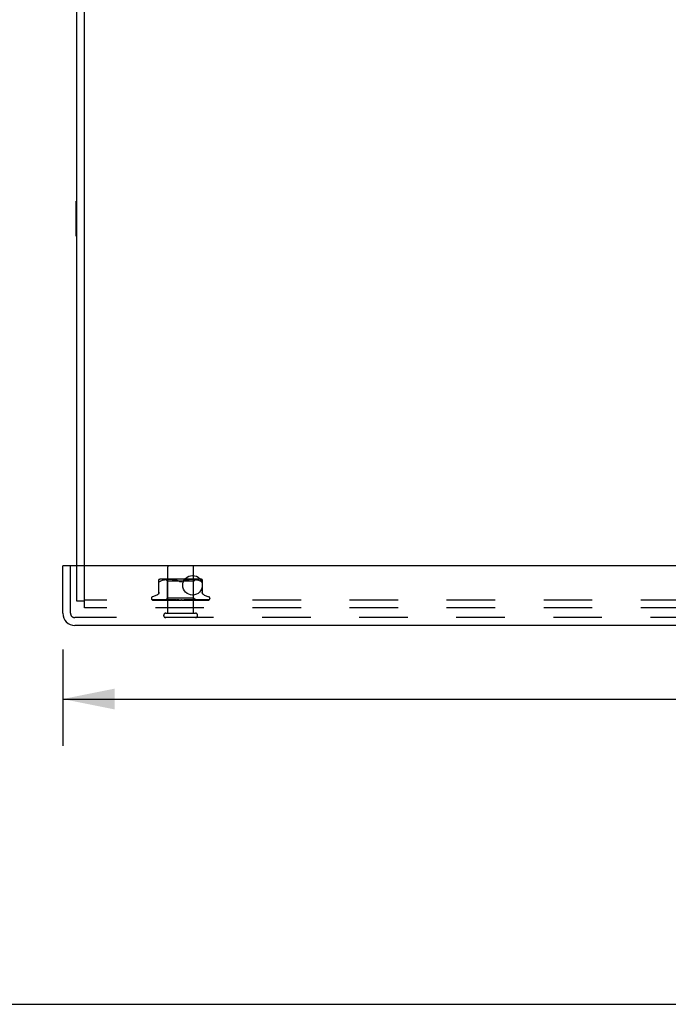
# Model space of a CAD drawing. Header units: inches. Extents: x 0 to 85, y 0 to 55.
# Tile 15 of 55: x 61 to 67.3, y 0 to 9.5. Entities that reach past the tile are written whole.
import ezdxf

# ---------------------------------------------------------------- set-up
doc = ezdxf.new("R2010")
doc.units = ezdxf.units.IN
doc.header["$LTSCALE"] = 4.675
doc.header["$MEASUREMENT"] = 0
doc.linetypes.add('HIDDEN', pattern=[0.2, 0.1, -0.1])
doc.layers.get('0').update_dxf_attribs({"linetype": 'CONTINUOUS'})
for name, color, linetype in [('DEFAULT_2', 8, 'HIDDEN'), ('DIMENSIONS', 7, 'CONTINUOUS'), ('FRONT_COVER', 7, 'CONTINUOUS')]:
    doc.layers.add(name, color=color, linetype=linetype)
doc.styles.get("Standard").update_dxf_attribs({"font": 'arial.ttf'})
doc.dimstyles.new('DIMSTYLE_1', dxfattribs={"dimtxt": 0.375, "dimasz": 0.5, "dimexe": 0.09, "dimexo": 0.07, "dimgap": 0.0375, "dimtad": 0, "dimtih": 1, "dimtoh": 1, "dimzin": 4, "dimdsep": 46, "dimtxsty": 'Standard', "dimblk": '_FILLED', "dimblk1": '_FILLED', "dimblk2": '_FILLED', "dimcen": 0.09, "dimadec": 3, "dimazin": 1, "dimtfac": 1, "dimtdec": 3, "dimtofl": 0, "dimtmove": 0, "dimatfit": 3, "dimldrblk": '_FILLED', "dimfxl": 0, "dimtolj": 1, "dimtzin": 4, "dimarcsym": 0})

# ---------------------------------------------------------------- blocks, each defined once
blk = doc.blocks.new('_FILLED')
at = {"color": 0, "linetype": 'ByBlock'}
blk.add_solid([(0, 0), (-1, 0.2), (-1, -0.2)], dxfattribs=at)
blk = doc.blocks.new('*D9')
at = {"layer": 'DIMENSIONS', "color": 2, "linetype": 'Continuous'}
for p, q in [((61.4474, 3.4168), (61.4474, 2.491)), ((81.7174, 3.4168), (81.7174, 2.491)), ((61.4474, 2.941), (68.9093, 2.941)), ((81.7174, 2.941), (74.2555, 2.941))]:
    blk.add_line(p, q, dxfattribs=at)
at = {"layer": 'DIMENSIONS', "color": 2, "linetype": 'Continuous', "xscale": 0.5, "yscale": 0.5, "zscale": 0.5, "rotation": 180}
blk.add_blockref('_FILLED', (61.4474, 2.941), dxfattribs=at)
at = {"layer": 'DIMENSIONS', "color": 2, "linetype": 'Continuous', "xscale": 0.5, "yscale": 0.5, "zscale": 0.5}
blk.add_blockref('_FILLED', (81.7174, 2.941), dxfattribs=at)
at = {"layer": 'DIMENSIONS', "color": 2, "linetype": 'Continuous', "insert": (71.5824, 3.1285), "char_height": 0.375, "width": 4.97119, "attachment_point": 2, "line_spacing_factor": 0.9}
blk.add_mtext('20.27 FRONT DOOR', dxfattribs=at)

msp = doc.modelspace()

# ---------------------------------------------------------------- linework, layer by layer
at = {"color": 3, "linetype": 'Continuous'}
for p, q in [((61.5824, 4.2248), (61.5824, 13.7568)), ((61.6574, 4.2248), (61.6574, 13.8198))]:
    msp.add_line(p, q, dxfattribs=at)
at = {"color": 7, "linetype": 'Continuous'}
for p, q in [((61.5774, 7.4013), (61.5774, 7.7383)), ((61.5774, 7.7383), (61.5824, 7.7383)), ((61.5774, 7.4013), (61.5824, 7.4013)), ((0, 0), (85, 0))]:
    msp.add_line(p, q, dxfattribs=at)
at = {"layer": 'DEFAULT_2', "color": 8, "linetype": 'HIDDEN'}
for p, q in [((61.5824, 3.8828), (61.5824, 4.2248)), ((61.6574, 3.8198), (61.6574, 4.2248)), ((81.5074, 3.8948), (61.6574, 3.8948)), ((61.6574, 3.8828), (61.5824, 3.8828)), ((81.5074, 3.8198), (61.6574, 3.8198))]:
    msp.add_line(p, q, dxfattribs=at)
at = {"layer": 'FRONT_COVER', "color": 3, "linetype": 'Continuous'}
for p, q in [((61.4474, 3.7668), (61.4474, 4.2248)), ((81.7024, 4.2248), (61.4624, 4.2248)), ((81.6004, 3.6498), (61.5644, 3.6498))]:
    msp.add_line(p, q, dxfattribs=at)
at = {"layer": 'FRONT_COVER', "color": 7, "linetype": 'Continuous'}
msp.add_line((61.4624, 4.2248), (61.4474, 4.2248), dxfattribs=at)
at = {"layer": 'FRONT_COVER', "color": 8, "linetype": 'HIDDEN'}
for p, q in [((61.5224, 3.7668), (61.5224, 4.2248)), ((62.4584, 3.7678), (62.4584, 4.2148)), ((62.7064, 3.7678), (62.7064, 4.2148)), ((62.374066, 3.962086), (62.374066, 4.091308)), ((62.397112, 4.079495), (62.38865, 4.075889)), ((62.405972, 4.08256), (62.397082, 4.079485)), ((62.761992, 4.096824), (62.402807, 4.096824)), ((62.415329, 4.085069), (62.405924, 4.082545)), ((62.424885, 4.087071), (62.415277, 4.085056)), ((62.434421, 4.088583), (62.424834, 4.087062)), ((62.44379, 4.089687), (62.434371, 4.088576)), ((62.45715, 4.076824), (62.43715, 4.096824)), ((62.452717, 4.090451), (62.443735, 4.089681)), ((62.461368, 4.090935), (62.452635, 4.090446)), ((62.469749, 4.09122), (62.461253, 4.09093)), ((62.47806, 4.091304), (62.469605, 4.091217)), ((62.486486, 4.091223), (62.47789, 4.091303)), ((62.495074, 4.090936), (62.486297, 4.091227)), ((62.50396, 4.090432), (62.494875, 4.090945)), ((62.513058, 4.089648), (62.503765, 4.090446)), ((62.522371, 4.08854), (62.512877, 4.089666)), ((62.531762, 4.087038), (62.522217, 4.088561)), ((62.541143, 4.085075), (62.531642, 4.08706)), ((62.550366, 4.082599), (62.541059, 4.085094)), ((62.559215, 4.079536), (62.567816, 4.075889)), ((62.605585, 4.079536), (62.596983, 4.075889)), ((62.614481, 4.082613), (62.605564, 4.079528)), ((62.62374, 4.085094), (62.614433, 4.082599)), ((62.633158, 4.08706), (62.623657, 4.085075)), ((62.642582, 4.088561), (62.633037, 4.087038)), ((62.651922, 4.089666), (62.642428, 4.08854)), ((62.661035, 4.090446), (62.651742, 4.089648)), ((62.669924, 4.090945), (62.660839, 4.090432)), ((62.678502, 4.091227), (62.669726, 4.090936)), ((62.686909, 4.091303), (62.678313, 4.091223)), ((62.695195, 4.091217), (62.686739, 4.091304)), ((62.703547, 4.09093), (62.69505, 4.09122)), ((62.712164, 4.090446), (62.703432, 4.090935)), ((62.70765, 4.076824), (62.72765, 4.096824)), ((62.721065, 4.089681), (62.712082, 4.090451)), ((62.730428, 4.088576), (62.721009, 4.089687)), ((62.739966, 4.087062), (62.730378, 4.088583)), ((62.749522, 4.085056), (62.739915, 4.087071)), ((62.758876, 4.082545), (62.74947, 4.085069)), ((62.767717, 4.079485), (62.758828, 4.08256)), ((62.767688, 4.079495), (62.77615, 4.075889)), ((62.790733, 4.091308), (62.790733, 3.962086)), ((62.45715, 3.913801), (62.45715, 4.076824)), ((62.5824, 4.076824), (62.45715, 4.076824)), ((62.70765, 4.076824), (62.5824, 4.076824)), ((62.70765, 3.913801), (62.70765, 4.076824)), ((62.77615, 4.075889), (62.778908, 4.074627)), ((62.781348, 4.073655), (62.778908, 4.074627)), ((62.30115, 3.911297), (62.30115, 3.910467)), ((62.308498, 3.898229), (62.309162, 3.897743)), ((62.333332, 3.897112), (62.310769, 3.897443)), ((62.379449, 3.896443), (62.311368, 3.897443)), ((62.354408, 3.942351), (62.312116, 3.926958)), ((62.312187, 3.8948), (62.586739, 3.8948)), ((62.364699, 3.896769), (62.319994, 3.897443)), ((62.320843, 3.89743), (62.322048, 3.89676)), ((62.402024, 3.896443), (62.341599, 3.897443)), ((62.421516, 3.895841), (62.357309, 3.896769)), ((62.427218, 3.895841), (62.364699, 3.896769)), ((62.366224, 3.897443), (62.366155, 3.897448)), ((62.366164, 3.897447), (62.372236, 3.896676)), ((62.366249, 3.897442), (62.366224, 3.897443)), ((62.421371, 3.896443), (62.366245, 3.897443)), ((62.370139, 3.897442), (62.370084, 3.897444)), ((62.423227, 3.896442), (62.370141, 3.897443)), ((62.439611, 3.895587), (62.379734, 3.896443)), ((62.454779, 3.895586), (62.400649, 3.896443)), ((62.488319, 3.895586), (62.401604, 3.897442)), ((62.401609, 3.897442), (62.40174, 3.897433)), ((62.401748, 3.897432), (62.408899, 3.896663)), ((62.455028, 3.895586), (62.402024, 3.896443)), ((62.450197, 3.896442), (62.406371, 3.897442)), ((62.421098, 3.895412), (62.427391, 3.8948)), ((62.469503, 3.895586), (62.421371, 3.896443)), ((62.469839, 3.895586), (62.423227, 3.896442)), ((62.438149, 3.8948), (62.45715, 3.913801)), ((62.439612, 3.895587), (62.439536, 3.895563)), ((62.43956, 3.895587), (62.439587, 3.895563)), ((62.510559, 3.895585), (62.443522, 3.897441)), ((62.443522, 3.897441), (62.443776, 3.897425)), ((62.443782, 3.897425), (62.456311, 3.896227)), ((62.444831, 3.895587), (62.444649, 3.895563)), ((62.444678, 3.895587), (62.4448, 3.895563)), ((62.471131, 3.896766), (62.448991, 3.897441)), ((62.488733, 3.895586), (62.450197, 3.896442)), ((62.455029, 3.895587), (62.45474, 3.895563)), ((62.45478, 3.895587), (62.454986, 3.895563)), ((62.456311, 3.896227), (62.465129, 3.895408)), ((62.70765, 3.913801), (62.45715, 3.913801)), ((62.463582, 3.8948), (62.469445, 3.895563)), ((62.465129, 3.895408), (62.471859, 3.8948)), ((62.46984, 3.895587), (62.469445, 3.895563)), ((62.469503, 3.895587), (62.469777, 3.895563)), ((62.474896, 3.8948), (62.469777, 3.895563)), ((62.492355, 3.896132), (62.471131, 3.896766)), ((62.48121, 3.8948), (62.488232, 3.895563)), ((62.488733, 3.895586), (62.488232, 3.895563)), ((62.488319, 3.895585), (62.488638, 3.895563)), ((62.495041, 3.8948), (62.488638, 3.895563)), ((62.490507, 3.897438), (62.490771, 3.897421)), ((62.535446, 3.895582), (62.490511, 3.897438)), ((62.490799, 3.897419), (62.497545, 3.896812)), ((62.511037, 3.895585), (62.492355, 3.896132)), ((62.510548, 3.896762), (62.496503, 3.897436)), ((62.497545, 3.896812), (62.520312, 3.8948)), ((62.502495, 3.8948), (62.510423, 3.895563)), ((62.510664, 3.895581), (62.510423, 3.895563)), ((62.524057, 3.896128), (62.510548, 3.896762)), ((62.510559, 3.895585), (62.510889, 3.895563)), ((62.511037, 3.895585), (62.510664, 3.895581)), ((62.518344, 3.8948), (62.510889, 3.895563)), ((62.535983, 3.895581), (62.524057, 3.896128)), ((62.526667, 3.8948), (62.535215, 3.895563)), ((62.535446, 3.895582), (62.535723, 3.895563)), ((62.543962, 3.8948), (62.535724, 3.895563)), ((62.57097, 3.8948), (62.541032, 3.897419)), ((62.552901, 3.896726), (62.547503, 3.897394)), ((62.552854, 3.8948), (62.561713, 3.895563)), ((62.558188, 3.896094), (62.552901, 3.896726)), ((62.56293, 3.895549), (62.558188, 3.896094)), ((62.580109, 3.8948), (62.588959, 3.895563)), ((62.585928, 3.8948), (62.586304, 3.894994)), ((62.587946, 3.895776), (62.588015, 3.895835)), ((62.588093, 3.8959), (62.58818, 3.895971)), ((62.59839, 3.8948), (62.589496, 3.895563)), ((62.592595, 3.8948), (62.852437, 3.8948)), ((62.607447, 3.8948), (62.615967, 3.895563)), ((62.623952, 3.896121), (62.615584, 3.895575)), ((62.616164, 3.895578), (62.615967, 3.895563)), ((62.649385, 3.897434), (62.616164, 3.895578)), ((62.625233, 3.8948), (62.616489, 3.895563)), ((62.649186, 3.897419), (62.619326, 3.8948)), ((62.633399, 3.896755), (62.623952, 3.896121)), ((62.643182, 3.897429), (62.633399, 3.896755)), ((62.633879, 3.8948), (62.641762, 3.895563)), ((62.656945, 3.89613), (62.64157, 3.895583)), ((62.64157, 3.895584), (62.642251, 3.895563)), ((62.642078, 3.895584), (62.641762, 3.895563)), ((62.698318, 3.89744), (62.642078, 3.895584)), ((62.650527, 3.8948), (62.642251, 3.895563)), ((62.649195, 3.89742), (62.649395, 3.897434)), ((62.674391, 3.896765), (62.656945, 3.89613)), ((62.658451, 3.8948), (62.665412, 3.895563)), ((62.687114, 3.896132), (62.665294, 3.895585)), ((62.665294, 3.895586), (62.66585, 3.895563)), ((62.665741, 3.895586), (62.665412, 3.895563)), ((62.742967, 3.897442), (62.665742, 3.895585)), ((62.673359, 3.8948), (62.66585, 3.895563)), ((62.669109, 3.8948), (62.685048, 3.896225)), ((62.692566, 3.897439), (62.674391, 3.896765)), ((62.680274, 3.8948), (62.686061, 3.895563)), ((62.685048, 3.896225), (62.69804, 3.897422)), ((62.685984, 3.895587), (62.686432, 3.895563)), ((62.728752, 3.896442), (62.685985, 3.895586)), ((62.686361, 3.895587), (62.686061, 3.895563)), ((62.714894, 3.896134), (62.686361, 3.895586)), ((62.692904, 3.8948), (62.686432, 3.895563)), ((62.711924, 3.896767), (62.687114, 3.896132)), ((62.698045, 3.897423), (62.698327, 3.89744)), ((62.69856, 3.8948), (62.700823, 3.895183)), ((62.700823, 3.895183), (62.702964, 3.895563)), ((62.702912, 3.895587), (62.703254, 3.895563)), ((62.735051, 3.896134), (62.702913, 3.895586)), ((62.703206, 3.895587), (62.702964, 3.895563)), ((62.705906, 3.895183), (62.703255, 3.895563)), ((62.708454, 3.8948), (62.705906, 3.895183)), ((62.725891, 3.89556), (62.70765, 3.913801)), ((62.737827, 3.897442), (62.711924, 3.896767)), ((62.78178, 3.897443), (62.714894, 3.896134)), ((62.715473, 3.895587), (62.715709, 3.895563)), ((62.751113, 3.896134), (62.715474, 3.895587)), ((62.715675, 3.895587), (62.715509, 3.895563)), ((62.772082, 3.896443), (62.715676, 3.895587)), ((62.740916, 3.895841), (62.723217, 3.895587)), ((62.723217, 3.895587), (62.723345, 3.895563)), ((62.723319, 3.895587), (62.723243, 3.895563)), ((62.761068, 3.896134), (62.72332, 3.895587)), ((62.725864, 3.895587), (62.72587, 3.895581)), ((62.726612, 3.8948), (62.725864, 3.895587)), ((62.72587, 3.895581), (62.725887, 3.895563)), ((62.726518, 3.895812), (62.735154, 3.89666)), ((62.777429, 3.897443), (62.728752, 3.896442)), ((62.809961, 3.897443), (62.735051, 3.896134)), ((62.735154, 3.89666), (62.742753, 3.897428)), ((62.78273, 3.896443), (62.741152, 3.895841)), ((62.74276, 3.897428), (62.742963, 3.897441)), ((62.834257, 3.897443), (62.751113, 3.896134)), ((62.757645, 3.8948), (62.763644, 3.895415)), ((62.836599, 3.897443), (62.772082, 3.896443)), ((62.781743, 3.897439), (62.781775, 3.897442)), ((62.810392, 3.942351), (62.852683, 3.926958)), ((62.81362, 3.897461), (62.813364, 3.897442)), ((62.854966, 3.897443), (62.832355, 3.897112)), ((62.86365, 3.911297), (62.86365, 3.910467)), ((81.6004, 3.7248), (61.5644, 3.7248)), ((62.4404, 3.7678), (62.7244, 3.7678))]:
    msp.add_line(p, q, dxfattribs=at)
for points in [[(62.567816, 4.075889), (62.559236, 4.079528), (62.550318, 4.082613)], [(62.37478, 4.073655), (62.374253, 4.074627), (62.374066, 4.075889)], [(62.37478, 4.073655), (62.375594, 4.072979), (62.376664, 4.072582), (62.377974, 4.072448), (62.379528, 4.072582), (62.381347, 4.072979)], [(62.38865, 4.075889), (62.385891, 4.074627), (62.383452, 4.073655), (62.381347, 4.072979)], [(62.567816, 4.075889), (62.569073, 4.07531), (62.570397, 4.074767), (62.571794, 4.074256), (62.573247, 4.073793), (62.574745, 4.073389), (62.576276, 4.07305), (62.577831, 4.072786), (62.579385, 4.072596), (62.580906, 4.072485), (62.5824, 4.072451)], [(62.5824, 4.072451), (62.580013, 4.072538), (62.577575, 4.072823), (62.575098, 4.073307), (62.572622, 4.073983), (62.570189, 4.074843), (62.567816, 4.075889)], [(62.5824, 4.072451), (62.584308, 4.072509), (62.58623, 4.072685), (62.588166, 4.072985), (62.590077, 4.073394), (62.591932, 4.073908), (62.593713, 4.074507), (62.595396, 4.075164), (62.596983, 4.075889)], [(62.596983, 4.075889), (62.594608, 4.074842), (62.592173, 4.073982), (62.589697, 4.073306), (62.58722, 4.072822), (62.584783, 4.072538), (62.5824, 4.072451)], [(62.781348, 4.073655), (62.783453, 4.072979), (62.785271, 4.072582), (62.786826, 4.072448), (62.788135, 4.072582)], [(62.790733, 4.075889), (62.790547, 4.074627), (62.790019, 4.073655), (62.789206, 4.072979), (62.788135, 4.072582)], [(62.310773, 3.897443), (62.310141, 3.897484), (62.309536, 3.897586), (62.308974, 3.897739), (62.308471, 3.897928), (62.30804, 3.898135)], [(62.308048, 3.898131), (62.308924, 3.897687), (62.310223, 3.897108), (62.311598, 3.896575), (62.31305, 3.896081), (62.314588, 3.895616), (62.31622, 3.89518), (62.317844, 3.8948)], [(62.308463, 3.898255), (62.308446, 3.898266), (62.308498, 3.898229)], [(62.31137, 3.897443), (62.31094, 3.897464), (62.310343, 3.897544), (62.309794, 3.897673), (62.309316, 3.897833), (62.308932, 3.897997), (62.308653, 3.898141), (62.308495, 3.898234), (62.308463, 3.898255)], [(62.309162, 3.897743), (62.309508, 3.897496), (62.309904, 3.897223), (62.31034, 3.896935), (62.310816, 3.896635), (62.311329, 3.89633), (62.311877, 3.896024), (62.312459, 3.895722), (62.313073, 3.895428), (62.313719, 3.895147), (62.314393, 3.894884), (62.314627, 3.8948)], [(62.31021, 3.895635), (62.310346, 3.895567), (62.311218, 3.89517), (62.312187, 3.8948)], [(62.319999, 3.897443), (62.319563, 3.897467), (62.31908, 3.897539), (62.318873, 3.897586)], [(62.318877, 3.897587), (62.320263, 3.897246), (62.322279, 3.89678), (62.324368, 3.89633), (62.326523, 3.895897), (62.328745, 3.895479), (62.331032, 3.89508), (62.332759, 3.8948)], [(62.320443, 3.897654), (62.320387, 3.897674), (62.320339, 3.897693), (62.320406, 3.897661), (62.320579, 3.897572), (62.320843, 3.89743)], [(62.321769, 3.897443), (62.321326, 3.897468), (62.32088, 3.897536), (62.320565, 3.897615), (62.320443, 3.897654)], [(62.44483, 3.895587), (62.365834, 3.896769), (62.343304, 3.897112), (62.321769, 3.897443)], [(62.322048, 3.89676), (62.322544, 3.896491), (62.323076, 3.896213), (62.323638, 3.89593), (62.324231, 3.895649), (62.32485, 3.895373), (62.325497, 3.895108), (62.326168, 3.894858), (62.326335, 3.8948)], [(62.338716, 3.897442), (62.338463, 3.897455), (62.338253, 3.897482)], [(62.33826, 3.897482), (62.340235, 3.897154), (62.343052, 3.896704), (62.345906, 3.896267), (62.348789, 3.895845), (62.351701, 3.895437), (62.354635, 3.895047), (62.356577, 3.8948)], [(62.400649, 3.896443), (62.359069, 3.897112), (62.338711, 3.897443)], [(62.341096, 3.897494), (62.34109, 3.897496), (62.341159, 3.897474), (62.341353, 3.8974), (62.341665, 3.897268), (62.342076, 3.897079), (62.342571, 3.896842), (62.343767, 3.896261)], [(62.341597, 3.897442), (62.341345, 3.897456), (62.341147, 3.897483), (62.341096, 3.897494)], [(62.343767, 3.896261), (62.344449, 3.895938), (62.345177, 3.895608), (62.345943, 3.895282), (62.346746, 3.89497), (62.347224, 3.8948)], [(62.374066, 3.969929), (62.373833, 3.966258), (62.373129, 3.962595), (62.371956, 3.959041), (62.370331, 3.955653), (62.368285, 3.952499), (62.365851, 3.949642), (62.363089, 3.94713), (62.360053, 3.945008), (62.356793, 3.943298), (62.354875, 3.942521)], [(62.370084, 3.897444), (62.37009, 3.897444), (62.370216, 3.897419), (62.370493, 3.897343), (62.370908, 3.897199), (62.371435, 3.89699), (62.372034, 3.896731), (62.372697, 3.896432), (62.373407, 3.896106), (62.374169, 3.895761), (62.374996, 3.895401), (62.375876, 3.895045), (62.376539, 3.8948)], [(62.372236, 3.896676), (62.375782, 3.896243), (62.379316, 3.895824), (62.382837, 3.89542), (62.388498, 3.8948)], [(62.406368, 3.897442), (62.40656, 3.897426), (62.406875, 3.897374), (62.407304, 3.897266), (62.407827, 3.897097), (62.408425, 3.896872), (62.40907, 3.896604), (62.409755, 3.8963), (62.411204, 3.89564)], [(62.408899, 3.896663), (62.413019, 3.896232), (62.421098, 3.895412)], [(62.411204, 3.89564), (62.411969, 3.895303), (62.412758, 3.894976), (62.413214, 3.8948)], [(62.438221, 3.8948), (62.4385, 3.894992), (62.438813, 3.895183), (62.439158, 3.895374), (62.439536, 3.895563)], [(62.438523, 3.8948), (62.438837, 3.895074), (62.439097, 3.89529), (62.439306, 3.895449), (62.439459, 3.895549), (62.439552, 3.895587), (62.43956, 3.895587)], [(62.439157, 3.8948), (62.439364, 3.895074), (62.439514, 3.89529), (62.439606, 3.895449), (62.439642, 3.895549), (62.439618, 3.895587), (62.439612, 3.895587)], [(62.439961, 3.8948), (62.439817, 3.894992), (62.439707, 3.895183), (62.43963, 3.895374), (62.439587, 3.895563)], [(62.441692, 3.8948), (62.442385, 3.894992), (62.443109, 3.895183), (62.443863, 3.895374), (62.444649, 3.895563)], [(62.443088, 3.8948), (62.443498, 3.895074), (62.44386, 3.89529), (62.444177, 3.895449), (62.444442, 3.895549), (62.444649, 3.895587), (62.444678, 3.895587)], [(62.446849, 3.8948), (62.446286, 3.894992), (62.445758, 3.895183), (62.445262, 3.895374), (62.4448, 3.895563)], [(62.444969, 3.8948), (62.445061, 3.895074), (62.445094, 3.89529), (62.445068, 3.895449), (62.444984, 3.895549), (62.444831, 3.895587)], [(62.448982, 3.89744), (62.449109, 3.897434), (62.449558, 3.897384), (62.450108, 3.89727), (62.450737, 3.897086), (62.45142, 3.896839), (62.452138, 3.89654), (62.452869, 3.896208)], [(62.450249, 3.8948), (62.45133, 3.894992), (62.452439, 3.895183), (62.453575, 3.895374), (62.45474, 3.895563)], [(62.452689, 3.8948), (62.45318, 3.895074), (62.45363, 3.89529), (62.454044, 3.895449), (62.454411, 3.895549), (62.454724, 3.895587), (62.45478, 3.895587)], [(62.452869, 3.896208), (62.454349, 3.8955), (62.455099, 3.89515), (62.455908, 3.8948)], [(62.458636, 3.8948), (62.457676, 3.894992), (62.456747, 3.895183), (62.455851, 3.895374), (62.454986, 3.895563)], [(62.455748, 3.8948), (62.455722, 3.895074), (62.455638, 3.89529), (62.455493, 3.895449), (62.455293, 3.895549), (62.455029, 3.895587)], [(62.466978, 3.8948), (62.467532, 3.895074), (62.468054, 3.89529), (62.46855, 3.895449), (62.469007, 3.895549), (62.469414, 3.895587), (62.469503, 3.895587)], [(62.471104, 3.8948), (62.470961, 3.895074), (62.470763, 3.89529), (62.470505, 3.895449), (62.470196, 3.895549), (62.46984, 3.895587)], [(62.485438, 3.8948), (62.48604, 3.895075), (62.486615, 3.895291), (62.487168, 3.895449), (62.487691, 3.895548), (62.488181, 3.895586), (62.488319, 3.895585)], [(62.490483, 3.8948), (62.490228, 3.895074), (62.489922, 3.89529), (62.489561, 3.895449), (62.489155, 3.895549), (62.488733, 3.895586)], [(62.496485, 3.897436), (62.497085, 3.897377), (62.497758, 3.897242), (62.498461, 3.897033), (62.49915, 3.896771), (62.49982, 3.896473), (62.500459, 3.896157), (62.501072, 3.895833), (62.501669, 3.895509), (62.502263, 3.895192), (62.502868, 3.894885), (62.503045, 3.8948)], [(62.507403, 3.8948), (62.508022, 3.895074), (62.50863, 3.89529), (62.509233, 3.895449), (62.509817, 3.895549), (62.510367, 3.895587), (62.510559, 3.895585)], [(62.513184, 3.8948), (62.512856, 3.895055), (62.512489, 3.89526), (62.51208, 3.895418), (62.511637, 3.895525), (62.511166, 3.895579), (62.511037, 3.895585)], [(62.532078, 3.8948), (62.532697, 3.895074), (62.533315, 3.89529), (62.53394, 3.895449), (62.534556, 3.895549), (62.535149, 3.895587), (62.535446, 3.895582)], [(62.535983, 3.895581), (62.535805, 3.895587), (62.535216, 3.895563)], [(62.538386, 3.8948), (62.537939, 3.895074), (62.537455, 3.89529), (62.536929, 3.895449), (62.536375, 3.895549), (62.535983, 3.895581)], [(62.547416, 3.897404), (62.547842, 3.897342), (62.548506, 3.897188), (62.549145, 3.896973), (62.549724, 3.896726), (62.550248, 3.896459), (62.550713, 3.896188), (62.551134, 3.89592), (62.551528, 3.895656), (62.551903, 3.895399), (62.552271, 3.89515), (62.552657, 3.894903), (62.552826, 3.8948)], [(62.558573, 3.8948), (62.559168, 3.895074), (62.559774, 3.89529), (62.560399, 3.895449), (62.561025, 3.895549), (62.561639, 3.895587), (62.562245, 3.895563)], [(62.56293, 3.895549), (62.562327, 3.895587), (62.561713, 3.895563)], [(62.56518, 3.8948), (62.564659, 3.895074), (62.564111, 3.89529), (62.56353, 3.895449), (62.56293, 3.895549)], [(62.588679, 3.896339), (62.588384, 3.896145), (62.587995, 3.895902), (62.587588, 3.895663), (62.587162, 3.895428), (62.586716, 3.895195), (62.586304, 3.894994)], [(62.586304, 3.894994), (62.586478, 3.895074), (62.587051, 3.89529), (62.587652, 3.895449), (62.588267, 3.895549), (62.588879, 3.895587), (62.589496, 3.895563)], [(62.58674, 3.8948), (62.586988, 3.894969), (62.587188, 3.895118), (62.587354, 3.895252), (62.587473, 3.895353), (62.587559, 3.895429), (62.587615, 3.89548)], [(62.587615, 3.89548), (62.587739, 3.895593), (62.587783, 3.895633), (62.587832, 3.895676)], [(62.5877, 3.895562), (62.587738, 3.895592), (62.587822, 3.895665), (62.587955, 3.895782), (62.588139, 3.895937), (62.588378, 3.896125), (62.588679, 3.896339)], [(62.588276, 3.896047), (62.588382, 3.896128), (62.5885, 3.896215), (62.588632, 3.896308), (62.58869, 3.896347)], [(62.58869, 3.896347), (62.589024, 3.896557), (62.589432, 3.896779), (62.589899, 3.896989), (62.590419, 3.897173), (62.59099, 3.897318), (62.591586, 3.89741), (62.592178, 3.897443), (62.592765, 3.897419)], [(62.592595, 3.8948), (62.59202, 3.895074), (62.591428, 3.89529), (62.590812, 3.895449), (62.590189, 3.895549), (62.589573, 3.895587), (62.588959, 3.895563)], [(62.613156, 3.8948), (62.613642, 3.895074), (62.61416, 3.89529), (62.614716, 3.895449), (62.615296, 3.895549), (62.615584, 3.895575)], [(62.615584, 3.895575), (62.615885, 3.895587), (62.616489, 3.895563)], [(62.619643, 3.8948), (62.619033, 3.895074), (62.618418, 3.89529), (62.61779, 3.895449), (62.617166, 3.895549), (62.61656, 3.895587), (62.616164, 3.895578)], [(62.637072, 3.8948), (62.63733, 3.894939), (62.637839, 3.895227), (62.638833, 3.895817)], [(62.638833, 3.895817), (62.639349, 3.896114), (62.639896, 3.896409), (62.640485, 3.896693), (62.64111, 3.896952), (62.641773, 3.897172), (62.642439, 3.897332), (62.643076, 3.897419), (62.643222, 3.89743)], [(62.639272, 3.8948), (62.639676, 3.895074), (62.640121, 3.89529), (62.640612, 3.895449), (62.641136, 3.895549), (62.64157, 3.895584)], [(62.645344, 3.8948), (62.644722, 3.895074), (62.644106, 3.89529), (62.643489, 3.895449), (62.642887, 3.895549), (62.642313, 3.895587), (62.642078, 3.895584)], [(62.663333, 3.8948), (62.66364, 3.895074), (62.663996, 3.89529), (62.664404, 3.895449), (62.664854, 3.895549), (62.665294, 3.895586)], [(62.66877, 3.8948), (62.668159, 3.895074), (62.667564, 3.89529), (62.666981, 3.895449), (62.666421, 3.895549), (62.6659, 3.895587), (62.665741, 3.895586)], [(62.684468, 3.8948), (62.684668, 3.895074), (62.684921, 3.89529), (62.685232, 3.895449), (62.685591, 3.895549), (62.685984, 3.895587)], [(62.685771, 3.8948), (62.686414, 3.895094), (62.687082, 3.895422), (62.687752, 3.89576), (62.688434, 3.896101), (62.689132, 3.896435), (62.689849, 3.896748), (62.690564, 3.89702), (62.69127, 3.897235), (62.691917, 3.897372), (62.692468, 3.897434), (62.692578, 3.897439)], [(62.689074, 3.8948), (62.688496, 3.895074), (62.687945, 3.89529), (62.687415, 3.895449), (62.686919, 3.895549), (62.686469, 3.895587), (62.686361, 3.895587)], [(62.701915, 3.8948), (62.701999, 3.895074), (62.702141, 3.89529), (62.702343, 3.895449), (62.702599, 3.895549), (62.702912, 3.895587)], [(62.705523, 3.8948), (62.704999, 3.895074), (62.70451, 3.89529), (62.704054, 3.895449), (62.703639, 3.895549), (62.703277, 3.895587), (62.703206, 3.895587)], [(62.813369, 3.897443), (62.736173, 3.896134), (62.718617, 3.895841), (62.703207, 3.895586)], [(62.712647, 3.8948), (62.713412, 3.894992), (62.714144, 3.895183), (62.714843, 3.895374), (62.715509, 3.895563)], [(62.715042, 3.8948), (62.715008, 3.895074), (62.715034, 3.89529), (62.71512, 3.895449), (62.715262, 3.895549), (62.715473, 3.895587)], [(62.717522, 3.8948), (62.71707, 3.895074), (62.716662, 3.89529), (62.716295, 3.895449), (62.715978, 3.895549), (62.715716, 3.895587), (62.715675, 3.895587)], [(62.719449, 3.8948), (62.718558, 3.894992), (62.717638, 3.895183), (62.716688, 3.895374), (62.715709, 3.895563)], [(62.715776, 3.8948), (62.718196, 3.895023), (62.726518, 3.895812)], [(62.722027, 3.8948), (62.722382, 3.894992), (62.722703, 3.895183), (62.72299, 3.895374), (62.723243, 3.895563)], [(62.723375, 3.8948), (62.723224, 3.895074), (62.723133, 3.89529), (62.723099, 3.895449), (62.723124, 3.895549), (62.723217, 3.895587)], [(62.724638, 3.8948), (62.724274, 3.895074), (62.723962, 3.89529), (62.723698, 3.895449), (62.723488, 3.895549), (62.723337, 3.895587), (62.723319, 3.895587)], [(62.725491, 3.8948), (62.725002, 3.894992), (62.724482, 3.895183), (62.72393, 3.895374), (62.723345, 3.895563)], [(62.832355, 3.897112), (62.743957, 3.895841), (62.725864, 3.895587)], [(62.72636, 3.8948), (62.726292, 3.894992), (62.726191, 3.895183), (62.726056, 3.895374), (62.725887, 3.895563)], [(62.730897, 3.8948), (62.731052, 3.894861), (62.731897, 3.895215), (62.732718, 3.895585)], [(62.732718, 3.895585), (62.734309, 3.896321), (62.735069, 3.896655), (62.735796, 3.896946), (62.736461, 3.897175), (62.737041, 3.897332), (62.737506, 3.897415), (62.737829, 3.897441)], [(62.849441, 3.897443), (62.782163, 3.896443), (62.761068, 3.896134)], [(62.763644, 3.895415), (62.767427, 3.895819), (62.771244, 3.896236), (62.775094, 3.896668), (62.781734, 3.897438)], [(62.770765, 3.8948), (62.771297, 3.894999), (62.772129, 3.895338), (62.772926, 3.895684), (62.774401, 3.896352)], [(62.774401, 3.896352), (62.77508, 3.896654), (62.775708, 3.896919), (62.776277, 3.897139), (62.776753, 3.897297), (62.777114, 3.897392), (62.777342, 3.897433), (62.777429, 3.897442), (62.777431, 3.897442)], [(62.850634, 3.897443), (62.804995, 3.896769), (62.78273, 3.896443)], [(62.809924, 3.942521), (62.808006, 3.943298), (62.804747, 3.945008), (62.80171, 3.94713), (62.798948, 3.949642), (62.796515, 3.952499), (62.794468, 3.955653), (62.792844, 3.959041), (62.79167, 3.962595), (62.790966, 3.966258), (62.790733, 3.969929)], [(62.793211, 3.8948), (62.795266, 3.895038), (62.798495, 3.895427), (62.801725, 3.895833), (62.804946, 3.896252), (62.808158, 3.896687), (62.811355, 3.897135), (62.813611, 3.897461)], [(62.803912, 3.8948), (62.804147, 3.894883), (62.80505, 3.895227), (62.805903, 3.895586), (62.806692, 3.895939), (62.808076, 3.896584)], [(62.808076, 3.896584), (62.808668, 3.896858), (62.8092, 3.897095), (62.809636, 3.897275), (62.809822, 3.897346)], [(62.809822, 3.897346), (62.809951, 3.897391), (62.810137, 3.897447), (62.810191, 3.89746), (62.810106, 3.897449), (62.809963, 3.897442)], [(62.821203, 3.8948), (62.823033, 3.89506), (62.825651, 3.895453), (62.828225, 3.895864), (62.830749, 3.89629), (62.833225, 3.896731), (62.835645, 3.897187), (62.837327, 3.897519)], [(62.829128, 3.8948), (62.829759, 3.895027), (62.830488, 3.895316), (62.83119, 3.895619), (62.831856, 3.895927), (62.832487, 3.896233), (62.833076, 3.89653), (62.834103, 3.897058)], [(62.834103, 3.897058), (62.834519, 3.897269), (62.834854, 3.897432), (62.83508, 3.897534), (62.835136, 3.897557)], [(62.835136, 3.897557), (62.835166, 3.897568), (62.835113, 3.897552), (62.834924, 3.897508), (62.834602, 3.897462), (62.834259, 3.897443)], [(62.837328, 3.897517), (62.837057, 3.897474), (62.836594, 3.897443)], [(62.840646, 3.8948), (62.842294, 3.895115), (62.844246, 3.895525), (62.846115, 3.895956), (62.847903, 3.896406), (62.849613, 3.896877), (62.851239, 3.897371), (62.852344, 3.897735)], [(62.8455, 3.8948), (62.846157, 3.895041), (62.846873, 3.895334), (62.847556, 3.895643), (62.848201, 3.89596), (62.848808, 3.89628), (62.849376, 3.896597), (62.849898, 3.896902), (62.850373, 3.89719), (62.85113, 3.897662)], [(62.851474, 3.897871), (62.851504, 3.897889), (62.851509, 3.897892), (62.851389, 3.897836), (62.851147, 3.89774), (62.850788, 3.897627), (62.850336, 3.897527), (62.849815, 3.89746), (62.84944, 3.897443)], [(62.852335, 3.897731), (62.852278, 3.897712), (62.851787, 3.897577), (62.851208, 3.89748), (62.850629, 3.897443)], [(62.850941, 3.8948), (62.852463, 3.895257), (62.853773, 3.895728), (62.855006, 3.896253), (62.856187, 3.896849), (62.857336, 3.897553), (62.858463, 3.89842), (62.859307, 3.899245)], [(62.85113, 3.897662), (62.851377, 3.897814), (62.851474, 3.897871)], [(62.852439, 3.8948), (62.852777, 3.894925), (62.8532, 3.895094), (62.853612, 3.895271), (62.854013, 3.895456), (62.854401, 3.895647), (62.854777, 3.895844), (62.855141, 3.896045), (62.855491, 3.896249), (62.855827, 3.896455), (62.85615, 3.896663), (62.85646, 3.896871), (62.856757, 3.897079), (62.857039, 3.897286), (62.857306, 3.89749), (62.857559, 3.89769), (62.857797, 3.897886), (62.858018, 3.898074), (62.858224, 3.898255), (62.858412, 3.898425), (62.858584, 3.898586), (62.858735, 3.898729), (62.858859, 3.898849)], [(62.858859, 3.898849), (62.859125, 3.899108), (62.859136, 3.899119), (62.859114, 3.899099), (62.859051, 3.89904), (62.858927, 3.898932), (62.858765, 3.898797), (62.858574, 3.898652), (62.85836, 3.898501), (62.858131, 3.898355), (62.857886, 3.898213), (62.857625, 3.898078), (62.857349, 3.897951), (62.85706, 3.897835), (62.856758, 3.897731), (62.856446, 3.897642), (62.856124, 3.897567), (62.855795, 3.89751), (62.855459, 3.897469), (62.855118, 3.897447), (62.854963, 3.897443)]]:
    msp.add_lwpolyline(points, dxfattribs=at)
at = {"layer": 'FRONT_COVER', "color": 3, "linetype": 'Continuous'}
msp.add_circle((62.6974, 4.0368), 0.094, dxfattribs=at)
at = {"layer": 'FRONT_COVER', "color": 8, "linetype": 'HIDDEN'}
for centre, radius, start, end in [((62.4684, 4.2148), 0.01, 89.9999973, 180), ((62.6964, 4.2148), 0.01, 0, 90.0000027), ((62.402807, 4.019246), 0.077578, 90, 112.0760652), ((62.761992, 4.019246), 0.077578, 67.9239348, 90), ((62.317816, 3.911297), 0.016667, 110, 180), ((62.317816, 3.910467), 0.016667, 180, 242.8512306), ((62.846983, 3.911297), 0.016667, 0, 70), ((62.846983, 3.910467), 0.016667, 317.7646594, 360), ((61.5644, 3.7668), 0.042, 180, 270), ((62.4404, 3.7463), 0.0215, 89.9999993, 270.0000001), ((62.7244, 3.7463), 0.0215, 269.9999999, 90.0000007)]:
    msp.add_arc(centre, radius, start, end, dxfattribs=at)
at = {"layer": 'FRONT_COVER', "color": 3, "linetype": 'Continuous'}
msp.add_arc((61.5644, 3.7668), 0.117, 180, 270, dxfattribs=at)

# ---------------------------------------------------------------- dimensions: what is measured, and where the dimension line sits
at = {"layer": 'DIMENSIONS', "color": 2, "linetype": 'Continuous'}
dim = msp.add_linear_dim(base=(81.7174, 2.941007), p1=(61.4474, 3.4868), p2=(81.7174, 3.4868), text='<> FRONT DOOR', dimstyle='DIMSTYLE_1', dxfattribs=at)
dim.commit()
dim.dimension.update_dxf_attribs({"geometry": '*D9', "text_midpoint": (71.5824, 2.941007), "dimtype": 160})

doc.saveas('drawing.dxf')
